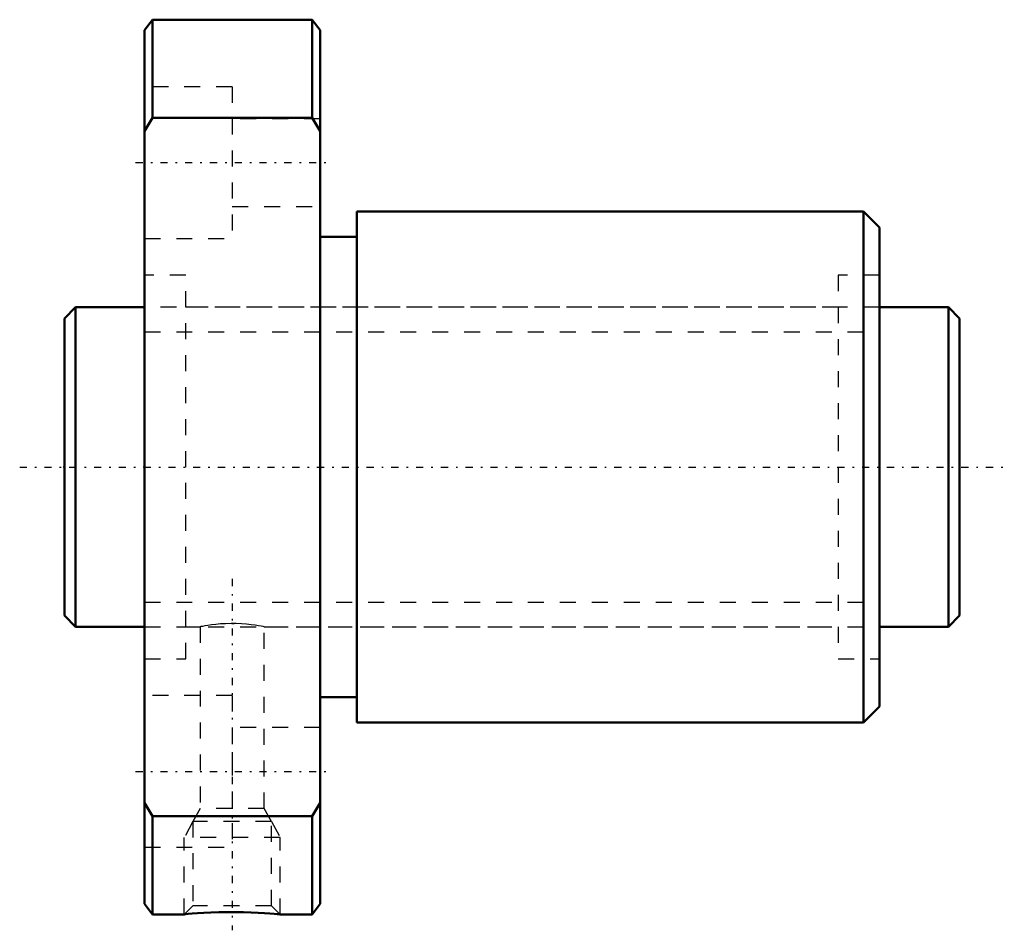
# Model space of a CAD drawing. Header units: millimetres. Extents: x -2.8 to 58.8, y -29 to 28.
import ezdxf

# ---------------------------------------------------------------- set-up
doc = ezdxf.new("R2010")
doc.units = ezdxf.units.MM
doc.linetypes.add('Center', pattern=[1.5, 0.45, -0.5, 0.05, -0.5])
doc.linetypes.add('Dashed', pattern=[2, 1, -1])
for name, color, linetype, lineweight in [('2d ConnectionPoints', 7, 'Continuous', 50), ('AM_0', 7, 'Continuous', 50), ('AM_5', 3, 'Continuous', 25), ('AM_7', 7, 'Center', 25), ('AM_9', 6, 'Dashed', 25)]:
    doc.layers.add(name, color=color, linetype=linetype, lineweight=lineweight)

# ---------------------------------------------------------------- blocks, each defined once
blk = doc.blocks.new('1_DK_2004_4RR0Nut_0_in_DK2004_4RRG1_56LC0_000_0')
at = {"layer": 'AM_0'}
for p, q in [((5.5, 28), (5, 27.35)), ((15.5, 28), (5.5, 28)), ((5.5, 28), (5.5, 21.857)), ((15.5, 21.857), (15.5, 28)), ((16, 27.35), (15.5, 28)), ((5, -27.35), (5, 27.35)), ((16, -27.35), (16, 27.35)), ((5.5, 21.857), (5, 21.018)), ((15.5, 21.857), (5.5, 21.857)), ((16, 21.018), (15.5, 21.857)), ((50, 16), (18.3, 16)), ((18.3, 16), (18.3, -16)), ((51, 15), (50, 16)), ((50, 16), (50, -16)), ((51, 15), (51, -15)), ((18.3, 14.4), (16, 14.4)), ((16, -14.4), (18.3, -14.4)), ((50, -16), (51, -15)), ((18.3, -16), (50, -16)), ((5, -21.018), (5.5, -21.857)), ((15.5, -21.857), (16, -21.018)), ((15.5, -21.857), (5.5, -21.857)), ((5.5, -21.857), (5.5, -28)), ((15.5, -28), (15.5, -21.857)), ((5, -27.35), (5.5, -28)), ((15.5, -28), (16, -27.35)), ((5.5, -28), (7.509, -28)), ((13.493, -28), (15.5, -28))]:
    blk.add_line(p, q, dxfattribs=at)
blk.add_lwpolyline([(13.5, -28), (13.498, -28), (13.443, -27.995), (13.311, -27.982), (13.113, -27.965), (12.845, -27.943), (12.516, -27.92), (12.128, -27.897), (11.69, -27.877), (11.209, -27.862), (10.703, -27.855), (10.178, -27.856), (9.668, -27.865), (9.167, -27.883), (8.722, -27.906), (8.316, -27.932), (7.998, -27.956), (7.744, -27.977), (7.586, -27.992), (7.507, -27.999), (7.5, -28)], dxfattribs=at)
at = {"layer": 'AM_5', "linetype": 'Dashed'}
for p, q in [((8.041, -22.18), (7.5, -23.18)), ((12.959, -22.18), (13.5, -23.18)), ((13.5, -23.18), (7.5, -23.18)), ((7.5, -28), (7.5, -23.18)), ((13.5, -28), (13.5, -23.18))]:
    blk.add_line(p, q, dxfattribs=at)
at = {"layer": 'AM_7'}
for p, q in [((4.45, 19.053), (16.55, 19.053)), ((10.5, -7), (10.5, -29)), ((4.45, -19.053), (16.55, -19.053))]:
    blk.add_line(p, q, dxfattribs=at)
at = {"layer": 'AM_9'}
for p, q in [((10.5, 23.803), (5, 23.803)), ((10.5, 23.803), (10.5, 14.303)), ((16, 21.803), (10.5, 21.803)), ((10.5, 16.303), (16, 16.303)), ((5, 14.303), (10.5, 14.303)), ((7.6, 12), (5, 12)), ((7.6, -12), (7.6, 12)), ((51, 12), (48.4, 12)), ((48.4, 12), (48.4, -12)), ((48.4, 10), (7.6, 10)), ((10.47, -9.798), (10.626, -9.799)), ((7.6, -10), (8.503, -10)), ((8.5, -10), (8.5, -21.38)), ((12.493, -10), (48.4, -10)), ((12.5, -21.38), (12.5, -9.999)), ((5, -12), (7.6, -12)), ((48.4, -12), (51, -12)), ((10.5, -14.303), (5, -14.303)), ((10.5, -14.303), (10.5, -23.803)), ((16, -16.303), (10.5, -16.303)), ((8.5, -21.38), (8.041, -22.18)), ((12.5, -21.38), (8.5, -21.38)), ((12.959, -22.18), (12.5, -21.38)), ((10.5, -21.803), (16, -21.803)), ((8.041, -22.18), (8.041, -27.459)), ((12.959, -22.18), (8.041, -22.18)), ((12.959, -27.459), (12.959, -22.18)), ((5, -23.803), (10.5, -23.803)), ((8.041, -27.459), (7.5, -28)), ((12.959, -27.459), (8.041, -27.459)), ((13.5, -28), (12.959, -27.459))]:
    blk.add_line(p, q, dxfattribs=at)
blk.add_lwpolyline([(12.5, -10), (12.489, -9.998), (12.428, -9.986), (12.312, -9.964), (12.15, -9.936), (11.937, -9.903), (11.687, -9.87), (11.395, -9.839), (11.085, -9.815), (10.749, -9.801), (10.42, -9.798), (10.084, -9.807), (9.773, -9.825), (9.473, -9.852), (9.205, -9.883), (8.967, -9.917), (8.775, -9.949), (8.627, -9.975), (8.537, -9.993), (8.5, -10), (8.5, -10)], dxfattribs=at)
blk = doc.blocks.new('2_DK_2004_4RR05600_Shaft_0_in_DK2004_4RRG1_56LC0_000_0')
at = {"layer": 'AM_0'}
for p, q in [((0.7, 10), (0, 9.3)), ((5, 10), (0.7, 10)), ((0.7, 10), (0.7, -10)), ((55.3, 10), (51, 10)), ((56, 9.3), (55.3, 10)), ((55.3, 10), (55.3, -10)), ((0, 9.3), (0, -9.3)), ((56, 9.3), (56, -9.3)), ((0, -9.3), (0.7, -10)), ((55.3, -10), (56, -9.3)), ((0.7, -10), (5, -10)), ((51, -10), (55.3, -10))]:
    blk.add_line(p, q, dxfattribs=at)
at = {"layer": 'AM_5', "linetype": 'Dashed'}
for p, q in [((5, 8.4665), (51, 8.4665)), ((5, -8.4665), (51, -8.4665))]:
    blk.add_line(p, q, dxfattribs=at)
at = {"layer": 'AM_7'}
blk.add_line((-2.8, 0), (58.8, 0), dxfattribs=at)
at = {"layer": 'AM_9'}
for p, q in [((51, 10), (5, 10)), ((5, -10), (51, -10))]:
    blk.add_line(p, q, dxfattribs=at)

msp = doc.modelspace()

# ---------------------------------------------------------------- linework, layer by layer
at = {"layer": '2d ConnectionPoints'}
for p in [(0, 0), (5, 0)]:
    msp.add_point(p, dxfattribs=at)

# ---------------------------------------------------------------- block references
for name in ['1_DK_2004_4RR0Nut_0_in_DK2004_4RRG1_56LC0_000_0', '2_DK_2004_4RR05600_Shaft_0_in_DK2004_4RRG1_56LC0_000_0']:
    msp.add_blockref(name, (0, 0))

doc.saveas('drawing.dxf')
